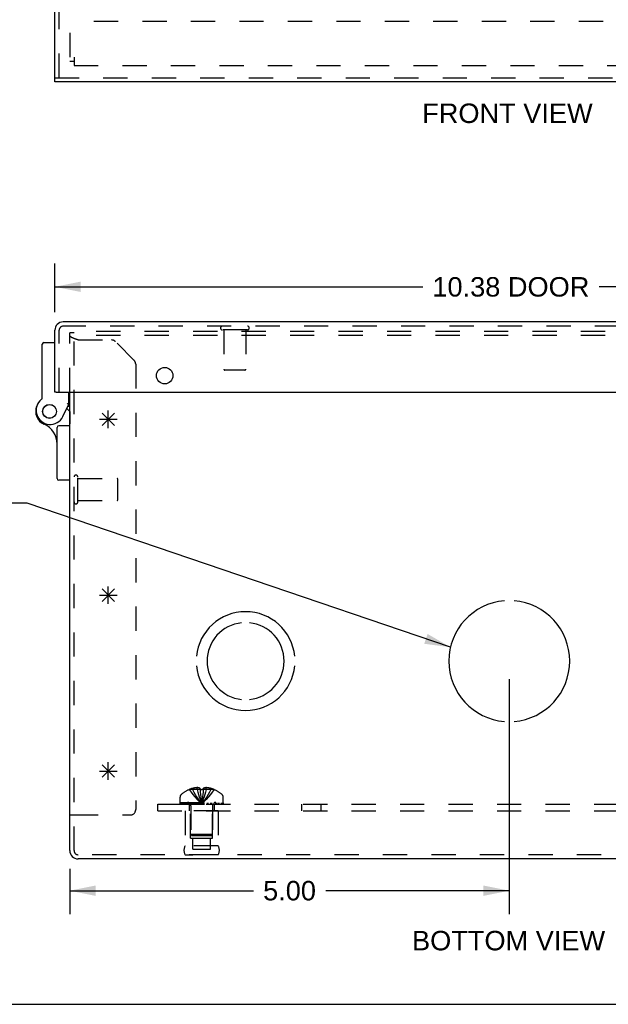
# Model space of a CAD drawing. Header units: inches. Extents: x 0 to 50.1, y 0 to 32.4.
# Tile 2 of 16: x 11.7 to 18.4, y 0 to 11.2. Entities that reach past the tile are written whole.
import ezdxf

# ---------------------------------------------------------------- set-up
doc = ezdxf.new("R2010")
doc.units = ezdxf.units.IN
doc.header["$LTSCALE"] = 2.757725
doc.header["$MEASUREMENT"] = 0
doc.linetypes.add('HIDDEN', pattern=[0.2, 0.1, -0.1])
doc.layers.get('0').update_dxf_attribs({"linetype": 'CONTINUOUS'})
for name, color, linetype in [('DEFAULT_2', 8, 'HIDDEN'), ('DIMENSIONS', 7, 'CONTINUOUS'), ('DOOR_ASSEMBLY', 7, 'CONTINUOUS'), ('OPEN', 7, 'CONTINUOUS'), ('SPOTWELDS', 7, 'CONTINUOUS'), ('SUBPANEL', 7, 'CONTINUOUS')]:
    doc.layers.add(name, color=color, linetype=linetype)
doc.styles.get("Standard").update_dxf_attribs({"font": 'arial.ttf'})
doc.dimstyles.new('DIMSTYLE_1', dxfattribs={"dimtxt": 0.221208, "dimasz": 0.294944, "dimexe": 0.09, "dimexo": 0.07, "dimgap": 0.0375, "dimtad": 0, "dimtih": 1, "dimtoh": 1, "dimzin": 4, "dimdsep": 46, "dimtxsty": 'Standard', "dimblk": '_FILLED', "dimblk1": '_FILLED', "dimblk2": '_FILLED', "dimcen": 0.09, "dimadec": 3, "dimazin": 1, "dimtfac": 1, "dimtdec": 3, "dimtofl": 0, "dimtmove": 0, "dimatfit": 3, "dimldrblk": '_FILLED', "dimfxl": 0, "dimtolj": 1, "dimtzin": 4, "dimarcsym": 0})
doc.dimstyles.get("Standard").update_dxf_attribs({"dimtxt": 0.250702, "dimasz": 0.294944, "dimexe": 0.09, "dimexo": 0.07, "dimgap": 0.09, "dimtad": 0, "dimtih": 1, "dimtoh": 1, "dimdec": 3, "dimzin": 4, "dimdsep": 46, "dimtxsty": 'Standard', "dimblk": '_FILLED', "dimblk1": '_FILLED', "dimblk2": '_FILLED', "dimcen": 0.09, "dimadec": 3, "dimazin": 1, "dimtp": 0.001, "dimtm": 0.001, "dimtfac": 1, "dimtdec": 3, "dimtofl": 0, "dimtmove": 0, "dimatfit": 3, "dimldrblk": '_FILLED', "dimfxl": 0, "dimtolj": 1, "dimtzin": 4, "dimarcsym": 0})

# ---------------------------------------------------------------- blocks, each defined once
blk = doc.blocks.new('_FILLED')
at = {"color": 0, "linetype": 'ByBlock'}
blk.add_solid([(0, 0), (-1, 0.2), (-1, -0.2)], dxfattribs=at)
blk = doc.blocks.new('*D11')
at = {"layer": 'DIMENSIONS', "color": 2, "linetype": 'Continuous'}
for p, q in [((12.138, 7.872), (12.138, 8.425)), ((22.513, 7.872), (22.513, 8.425)), ((12.138, 8.16), (16.323, 8.16)), ((22.513, 8.16), (18.329, 8.16))]:
    blk.add_line(p, q, dxfattribs=at)
at = {"layer": 'DIMENSIONS', "color": 2, "linetype": 'Continuous', "xscale": 0.2949438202, "yscale": 0.2949438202, "zscale": 0.2949438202, "rotation": 180}
blk.add_blockref('_FILLED', (12.138, 8.16), dxfattribs=at)
at = {"layer": 'DIMENSIONS', "color": 2, "linetype": 'Continuous', "xscale": 0.2949438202, "yscale": 0.2949438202, "zscale": 0.2949438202}
blk.add_blockref('_FILLED', (22.513, 8.16), dxfattribs=at)
at = {"layer": 'DIMENSIONS', "color": 2, "linetype": 'Continuous', "insert": (17.326, 8.27), "char_height": 0.2212, "width": 1.78446, "attachment_point": 2, "line_spacing_factor": 0.9}
blk.add_mtext('10.38 DOOR', dxfattribs=at)
blk = doc.blocks.new('*D17')
at = {"layer": 'DIMENSIONS', "color": 2, "linetype": 'Continuous'}
for p, q in [((17.308, 3.697), (17.308, 1.027)), ((12.308, 1.541), (12.308, 1.027)), ((12.308, 1.292), (14.397, 1.292)), ((17.308, 1.292), (15.22, 1.292))]:
    blk.add_line(p, q, dxfattribs=at)
at = {"layer": 'DIMENSIONS', "color": 2, "linetype": 'Continuous', "xscale": 0.2949438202, "yscale": 0.2949438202, "zscale": 0.2949438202, "rotation": 180}
blk.add_blockref('_FILLED', (12.308, 1.292), dxfattribs=at)
at = {"layer": 'DIMENSIONS', "color": 2, "linetype": 'Continuous', "xscale": 0.2949438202, "yscale": 0.2949438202, "zscale": 0.2949438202}
blk.add_blockref('_FILLED', (17.308, 1.292), dxfattribs=at)
at = {"layer": 'DIMENSIONS', "color": 2, "linetype": 'Continuous', "insert": (14.808, 1.403), "char_height": 0.2212, "width": 0.60113, "attachment_point": 2, "line_spacing_factor": 0.9}
blk.add_mtext('5.00', dxfattribs=at)

msp = doc.modelspace()

# ---------------------------------------------------------------- linework, layer by layer
at = {"color": 3, "linetype": 'Continuous'}
for p, q in [((12.308, 1.748), (12.308, 6.962)), ((22.214, 1.653), (12.403, 1.653))]:
    msp.add_line(p, q, dxfattribs=at)
at = {"color": 7, "linetype": 'Continuous'}
for p, q in [((12.308, 2.153), (12.356, 2.153)), ((0, 0), (50.14, 0))]:
    msp.add_line(p, q, dxfattribs=at)
at = {"color": 3, "linetype": 'Continuous'}
msp.add_arc((12.403, 1.748), 0.0948, 180, 270, dxfattribs=at)
at = {"layer": 'DEFAULT_2', "color": 8, "linetype": 'HIDDEN'}
for p, q in [((12.308, 22.63), (12.308, 10.726)), ((22.235, 11.178), (12.381, 11.178)), ((12.356, 10.772), (12.356, 10.678)), ((12.308, 10.726), (12.356, 10.726)), ((12.356, 10.678), (22.26, 10.678)), ((12.308, 6.962), (12.308, 7.635)), ((12.356, 7.635), (12.308, 7.635)), ((12.356, 1.748), (12.356, 7.653)), ((22.26, 7.653), (12.356, 7.653)), ((12.309, 7.604), (12.308, 7.605)), ((12.309, 7.604), (12.309, 7.604)), ((12.309, 7.601), (12.309, 7.602)), ((12.31, 7.6), (12.309, 7.601)), ((22.26, 7.605), (12.356, 7.605)), ((12.379, 7.563), (12.375, 7.565)), ((12.383, 7.562), (12.379, 7.563)), ((12.387, 7.56), (12.383, 7.562)), ((12.391, 7.559), (12.387, 7.56)), ((12.395, 7.558), (12.391, 7.559)), ((12.403, 7.555), (12.395, 7.558)), ((12.403, 7.555), (12.784, 7.555)), ((13.041, 7.322), (12.826, 7.537)), ((13.058, 7.28), (13.058, 2.215)), ((12.399, 5.713), (12.399, 5.997)), ((12.399, 5.979), (12.846, 5.979)), ((12.856, 5.741), (12.856, 5.969)), ((12.399, 5.731), (12.846, 5.731)), ((13.759, 2.442), (13.759, 2.464)), ((13.858, 2.442), (13.858, 2.464)), ((13.562, 2.296), (13.562, 2.357)), ((13.668, 2.442), (13.668, 2.442)), ((13.669, 2.442), (13.668, 2.442)), ((13.79, 2.442), (13.669, 2.442)), ((13.704, 2.442), (13.704, 2.455)), ((13.79, 2.442), (13.79, 2.455)), ((13.79, 2.442), (13.791, 2.442)), ((13.791, 2.442), (13.797, 2.442)), ((13.802, 2.442), (13.797, 2.442)), ((13.824, 2.413), (13.821, 2.385)), ((13.826, 2.442), (13.824, 2.413)), ((13.826, 2.455), (13.826, 2.442)), ((13.826, 2.442), (13.826, 2.442)), ((13.948, 2.442), (13.826, 2.442)), ((13.913, 2.442), (13.913, 2.455)), ((13.949, 2.442), (13.948, 2.442)), ((13.949, 2.442), (13.949, 2.442)), ((14.054, 2.296), (14.054, 2.357)), ((13.562, 2.296), (14.054, 2.296)), ((13.563, 2.276), (13.563, 2.291)), ((13.563, 2.291), (14.054, 2.291)), ((13.563, 2.276), (14.054, 2.276)), ((13.571, 2.291), (13.571, 2.276)), ((13.588, 2.276), (13.588, 2.291)), ((13.61, 2.276), (13.61, 2.291)), ((13.615, 2.291), (13.615, 2.276)), ((13.621, 2.276), (13.621, 2.291)), ((13.641, 2.276), (13.641, 2.291)), ((13.65, 2.276), (13.65, 2.291)), ((13.668, 2.276), (13.668, 2.291)), ((13.684, 2.259), (13.684, 1.931)), ((13.692, 2.291), (13.692, 2.276)), ((13.703, 2.276), (13.703, 2.291)), ((13.738, 2.276), (13.738, 2.291)), ((13.742, 2.276), (13.742, 2.291)), ((13.805, 2.306), (13.808, 2.281)), ((13.805, 2.306), (13.808, 2.281)), ((13.875, 2.276), (13.875, 2.291)), ((13.879, 2.291), (13.879, 2.276)), ((13.914, 2.276), (13.914, 2.291)), ((13.925, 2.276), (13.925, 2.291)), ((13.932, 2.259), (13.932, 1.931)), ((13.949, 2.276), (13.949, 2.291)), ((13.967, 2.291), (13.967, 2.276)), ((13.976, 2.276), (13.976, 2.291)), ((13.996, 2.276), (13.996, 2.291)), ((14.002, 2.276), (14.002, 2.291)), ((14.007, 2.276), (14.007, 2.291)), ((14.029, 2.291), (14.029, 2.276)), ((14.046, 2.276), (14.046, 2.291)), ((14.054, 2.291), (14.054, 2.276)), ((12.356, 2.153), (12.996, 2.153)), ((13.62, 2.201), (13.62, 1.801)), ((13.996, 2.201), (13.62, 2.201)), ((13.683, 1.889), (13.683, 2.201)), ((13.933, 1.889), (13.933, 2.201)), ((13.996, 2.201), (13.996, 1.801)), ((13.694, 1.921), (13.684, 1.931)), ((13.932, 1.931), (13.684, 1.931)), ((13.694, 1.921), (13.922, 1.921)), ((13.922, 1.921), (13.932, 1.931)), ((13.996, 1.801), (13.62, 1.801)), ((13.683, 1.889), (13.933, 1.889)), ((13.707, 1.764), (13.707, 1.889)), ((13.91, 1.764), (13.91, 1.889)), ((22.214, 1.701), (12.403, 1.701)), ((13.996, 1.701), (13.62, 1.701)), ((13.62, 1.701), (13.708, 1.701)), ((13.707, 1.764), (13.91, 1.764)), ((13.996, 1.701), (13.908, 1.701))]:
    msp.add_line(p, q, dxfattribs=at)
for points in [[(12.309, 7.602), (12.309, 7.602), (12.309, 7.603), (12.309, 7.604)], [(12.354, 7.572), (12.352, 7.573), (12.351, 7.574), (12.349, 7.574), (12.347, 7.575), (12.346, 7.576), (12.344, 7.576), (12.342, 7.577), (12.341, 7.578), (12.339, 7.579), (12.338, 7.579), (12.336, 7.58), (12.335, 7.581), (12.333, 7.581), (12.332, 7.582), (12.331, 7.583), (12.329, 7.583), (12.328, 7.584), (12.327, 7.585), (12.326, 7.586), (12.324, 7.586), (12.323, 7.587), (12.322, 7.588), (12.321, 7.588), (12.32, 7.589), (12.319, 7.59), (12.318, 7.59), (12.317, 7.591), (12.317, 7.592), (12.316, 7.593), (12.315, 7.593), (12.314, 7.594), (12.314, 7.595), (12.313, 7.595), (12.312, 7.596), (12.312, 7.597), (12.311, 7.597), (12.311, 7.598), (12.31, 7.599), (12.31, 7.6), (12.31, 7.6)], [(12.375, 7.565), (12.371, 7.566), (12.369, 7.567), (12.367, 7.567), (12.365, 7.568), (12.363, 7.569), (12.361, 7.569), (12.36, 7.57), (12.358, 7.571), (12.356, 7.572), (12.354, 7.572)], [(13.759, 2.464), (13.754, 2.464), (13.749, 2.463), (13.743, 2.463), (13.738, 2.462), (13.733, 2.461), (13.727, 2.46), (13.722, 2.459), (13.716, 2.458), (13.71, 2.457), (13.704, 2.455)], [(13.79, 2.455), (13.786, 2.457), (13.782, 2.459), (13.778, 2.46), (13.774, 2.461), (13.771, 2.462), (13.767, 2.463), (13.763, 2.464), (13.759, 2.464)], [(13.858, 2.464), (13.854, 2.464), (13.85, 2.463), (13.846, 2.462), (13.842, 2.461), (13.839, 2.46), (13.835, 2.459), (13.831, 2.457), (13.826, 2.455)], [(13.913, 2.455), (13.907, 2.457), (13.901, 2.458), (13.895, 2.459), (13.89, 2.46), (13.884, 2.461), (13.879, 2.462), (13.874, 2.463), (13.868, 2.463), (13.863, 2.464), (13.858, 2.464)], [(13.668, 2.442), (13.688, 2.413), (13.709, 2.385), (13.732, 2.358), (13.756, 2.331), (13.781, 2.306), (13.808, 2.281)], [(13.704, 2.442), (13.719, 2.413), (13.734, 2.385), (13.751, 2.358), (13.769, 2.332), (13.788, 2.306), (13.808, 2.281)], [(13.759, 2.442), (13.766, 2.413), (13.773, 2.385), (13.781, 2.358), (13.79, 2.332), (13.799, 2.306), (13.808, 2.281)], [(13.79, 2.442), (13.793, 2.413), (13.796, 2.385), (13.799, 2.358), (13.802, 2.332), (13.805, 2.306)], [(13.791, 2.442), (13.793, 2.413), (13.796, 2.385), (13.799, 2.358), (13.802, 2.331)], [(13.802, 2.442), (13.808, 2.442), (13.814, 2.442)], [(13.858, 2.442), (13.851, 2.413), (13.844, 2.385), (13.836, 2.358), (13.827, 2.332), (13.818, 2.306), (13.808, 2.281)], [(13.913, 2.442), (13.898, 2.413), (13.883, 2.385), (13.866, 2.358), (13.848, 2.332), (13.829, 2.306), (13.808, 2.281)], [(13.949, 2.442), (13.929, 2.413), (13.908, 2.385), (13.885, 2.358), (13.861, 2.331), (13.836, 2.306), (13.808, 2.281)], [(13.821, 2.385), (13.818, 2.358), (13.815, 2.331), (13.812, 2.306), (13.808, 2.281)], [(13.818, 2.358), (13.815, 2.332), (13.812, 2.306), (13.808, 2.281)], [(13.826, 2.442), (13.82, 2.442), (13.814, 2.442)]]:
    msp.add_lwpolyline(points, dxfattribs=at)
for centre, radius, start, end in [((12.784, 7.495), 0.06, 45, 90), ((12.998, 7.28), 0.06, 0, 45), ((12.378, 5.997), 0.0215, 360, 180), ((12.846, 5.969), 0.01, 360, 90), ((12.378, 5.713), 0.0215, 180, 0), ((12.846, 5.741), 0.01, 270, 0), ((13.597, 2.357), 0.035, 130.9334, 180), ((13.808, 2.114), 0.357, 113.1727, 130.9334), ((13.808, 2.114), 0.357, 107.0407, 113.0017), ((13.808, 2.114), 0.357, 66.9983, 72.9593), ((13.808, 2.114), 0.357, 49.0666, 66.8273), ((14.019, 2.357), 0.035, 0, 49.0666), ((13.647, 2.259), 0.0372, 59.9503, 90), ((13.647, 2.259), 0.0372, 0, 27.5399), ((13.97, 2.259), 0.0372, 152.4601, 180), ((13.97, 2.259), 0.0372, 90, 120.0497), ((12.996, 2.215), 0.062, 270, 360), ((13.707, 1.751), 0.1, 150.0508, 209.9492), ((13.91, 1.751), 0.1, 330.0508, 29.9492), ((12.403, 1.748), 0.0468, 180, 270)]:
    msp.add_arc(centre, radius, start, end, dxfattribs=at)
at = {"layer": 'DOOR_ASSEMBLY', "color": 3, "linetype": 'Continuous'}
for p, q in [((12.138, 10.538), (12.138, 22.817)), ((22.513, 10.49), (12.138, 10.49)), ((22.419, 7.76), (12.233, 7.76)), ((12.138, 6.962), (12.138, 7.665)), ((12.153, 6.962), (22.498, 6.962))]:
    msp.add_line(p, q, dxfattribs=at)
at = {"layer": 'DOOR_ASSEMBLY', "color": 8, "linetype": 'HIDDEN'}
for p, q in [((12.186, 10.538), (12.186, 22.817)), ((12.138, 10.538), (22.513, 10.538)), ((12.186, 6.962), (12.186, 7.665)), ((22.419, 7.712), (12.233, 7.712)), ((14.328, 7.669), (14.044, 7.669)), ((14.062, 7.669), (14.062, 7.222)), ((14.31, 7.669), (14.31, 7.222)), ((14.3, 7.212), (14.072, 7.212)), ((12.308, 6.743), (12.308, 6.6))]:
    msp.add_line(p, q, dxfattribs=at)
at = {"layer": 'DOOR_ASSEMBLY', "color": 7, "linetype": 'Continuous'}
for p, q in [((12.138, 10.49), (12.138, 10.538)), ((11.994, 6.896), (11.994, 7.506)), ((12.014, 7.526), (12.138, 7.526)), ((12.153, 6.962), (12.138, 6.962)), ((12.298, 6.826), (12.298, 6.962)), ((12.229, 6.684), (12.298, 6.826)), ((12.274, 6.775), (12.308, 6.743)), ((12.308, 6.798), (12.284, 6.798)), ((12.164, 5.979), (12.164, 6.56)), ((12.308, 6.58), (12.184, 6.58)), ((12.308, 5.959), (12.184, 5.959))]:
    msp.add_line(p, q, dxfattribs=at)
msp.add_lwpolyline([(12.298, 6.826), (12.298, 6.826), (12.298, 6.826), (12.296, 6.827), (12.295, 6.827), (12.293, 6.827), (12.29, 6.828), (12.288, 6.829), (12.285, 6.829), (12.282, 6.83), (12.278, 6.831)], dxfattribs=at)
at = {"layer": 'DOOR_ASSEMBLY', "color": 3, "linetype": 'Continuous'}
msp.add_circle((13.388, 7.15), 0.0938, dxfattribs=at)
at = {"layer": 'DOOR_ASSEMBLY', "color": 7, "linetype": 'Continuous'}
for radius in [0.079, 0.078]:
    msp.add_circle((12.078, 6.743), radius, dxfattribs=at)
at = {"layer": 'DOOR_ASSEMBLY', "color": 3, "linetype": 'Continuous'}
msp.add_arc((12.233, 7.665), 0.0948, 90, 180, dxfattribs=at)
at = {"layer": 'DOOR_ASSEMBLY', "color": 8, "linetype": 'HIDDEN'}
for centre, radius, start, end in [((12.233, 7.665), 0.0468, 90, 180), ((14.044, 7.691), 0.0215, 90, 270), ((14.328, 7.691), 0.0215, 270, 90), ((14.072, 7.222), 0.01, 180, 270), ((14.3, 7.222), 0.01, 270, 360)]:
    msp.add_arc(centre, radius, start, end, dxfattribs=at)
at = {"layer": 'DOOR_ASSEMBLY', "color": 7, "linetype": 'Continuous'}
for centre, radius, start, end in [((12.014, 7.506), 0.02, 90, 180), ((12.085, 6.755), 0.16, 128.2106, 333.852), ((11.974, 6.896), 0.02, 308.2106, 360), ((12.078, 6.743), 0.158, 158.6873, 246.1735), ((11.914, 6.37), 0.25, 0, 66.1735), ((12.184, 6.56), 0.02, 90, 180), ((12.184, 5.979), 0.02, 180, 270)]:
    msp.add_arc(centre, radius, start, end, dxfattribs=at)
at = {"layer": 'OPEN', "color": 40, "linetype": 'Continuous'}
for centre, radius, start, end in [((17.308, 3.903), 0.688, 94.5886, 265.4114), ((17.308, 3.903), 0.688, 274.5886, 85.4114), ((14.308, 3.903), 0.562, 5.6112, 174.3888), ((14.308, 3.903), 0.438, 95.9037, 264.0963), ((14.308, 3.903), 0.438, 275.9037, 84.0963), ((14.308, 3.903), 0.562, 185.6112, 354.3888)]:
    msp.add_arc(centre, radius, start, end, dxfattribs=at)
at = {"layer": 'SPOTWELDS', "color": 40, "linetype": 'Continuous'}
for p, q in [((12.675, 6.582), (12.817, 6.724)), ((12.675, 6.724), (12.817, 6.582)), ((12.746, 6.553), (12.746, 6.753)), ((12.646, 6.653), (12.846, 6.653)), ((12.675, 4.724), (12.817, 4.582)), ((12.675, 4.582), (12.817, 4.724)), ((12.746, 4.553), (12.746, 4.753)), ((12.646, 4.653), (12.846, 4.653)), ((12.675, 2.724), (12.817, 2.582)), ((12.675, 2.582), (12.817, 2.724)), ((12.746, 2.553), (12.746, 2.753)), ((12.646, 2.653), (12.846, 2.653))]:
    msp.add_line(p, q, dxfattribs=at)
at = {"layer": 'SUBPANEL', "color": 8, "linetype": 'HIDDEN'}
for p, q in [((13.308, 2.201), (13.308, 2.276)), ((13.308, 2.276), (21.308, 2.276)), ((13.668, 2.276), (13.668, 2.201)), ((13.949, 2.276), (13.949, 2.201)), ((14.949, 2.201), (14.949, 2.276)), ((15.167, 2.201), (15.167, 2.276)), ((13.308, 2.201), (21.308, 2.201))]:
    msp.add_line(p, q, dxfattribs=at)

# ---------------------------------------------------------------- texts
at = {"layer": 'DIMENSIONS', "color": 2, "linetype": 'Continuous', "attachment_point": 2, "line_spacing_factor": 0.9}
for s, insert, char_height, width in [('FRONT VIEW', (17.287, 10.244), 0.2212, 1.93577), ('BOTTOM VIEW', (17.3, 0.835), 0.22121, 2.19234)]:
    msp.add_mtext(s, dxfattribs=dict(at, insert=insert, char_height=char_height, width=width))

# ---------------------------------------------------------------- dimensions: what is measured, and where the dimension line sits
at = {"layer": 'DIMENSIONS', "color": 2, "linetype": 'Continuous'}
dim = msp.add_linear_dim(base=(22.513491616, 8.159692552), p1=(12.138491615, 7.80181), p2=(22.513491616, 7.80181), text='<> DOOR', dimstyle='DIMSTYLE_1', dxfattribs=at)
dim.commit()
dim.dimension.update_dxf_attribs({"geometry": '*D11', "text_midpoint": (17.325991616, 8.159692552), "dimtype": 160})
dim = msp.add_linear_dim(base=(17.308, 1.292), p1=(12.308, 0.957), p2=(17.308, 3.767), dimstyle='DIMSTYLE_1', dxfattribs=at)
dim.commit()
dim.dimension.update_dxf_attribs({"geometry": '*D17', "text_midpoint": (14.808, 1.291), "dimtype": 160})

# ---------------------------------------------------------------- leaders
at = {"layer": 'DIMENSIONS', "color": 2, "linetype": 'Continuous', "annotation_type": 0, "has_hookline": 1, "hookline_direction": 1}
for points, text_width in [([(20.778, 4.213), (22.693, 5.816), (22.916, 5.816)], 6.393), ([(16.639, 4.061), (11.822, 5.698), (11.601, 5.698)], 4.682)]:
    msp.add_leader(points, dimstyle='Standard', override={"dimtad": 0}, dxfattribs=dict(at, text_width=text_width))

doc.saveas('drawing.dxf')
